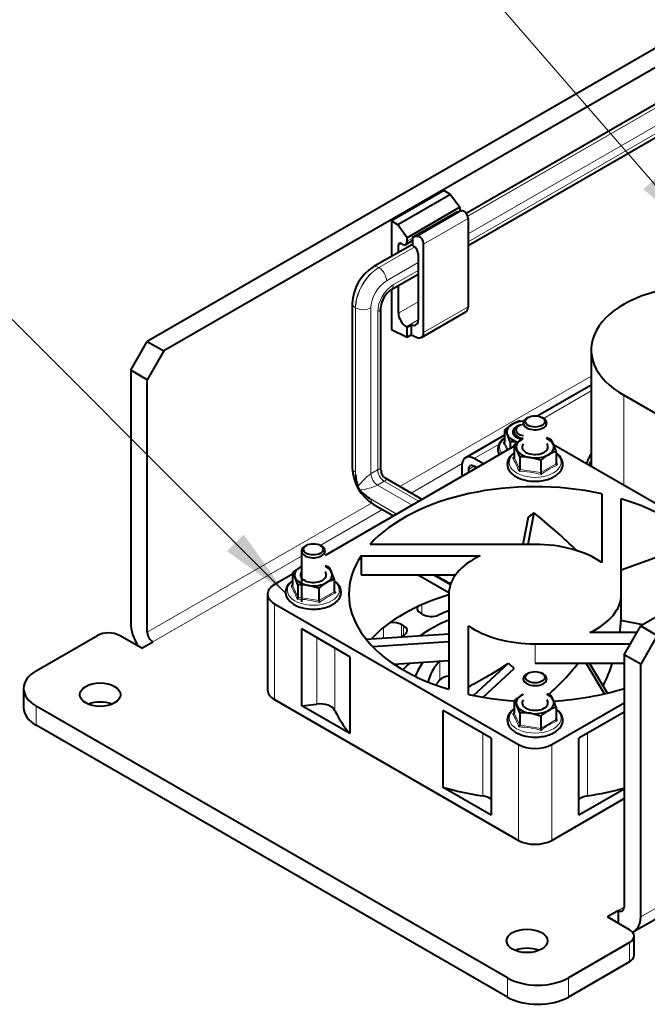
# Model space of a CAD drawing. Header units: millimetres. Extents: x 0 to 594, y -2 to 419.
# Tile 16 of 34: x 317 to 373, y 114 to 202. Entities that reach past the tile are written whole.
import ezdxf
from ezdxf.enums import TextEntityAlignment as Align

# ---------------------------------------------------------------- set-up
doc = ezdxf.new("R2010")
doc.units = ezdxf.units.MM
for name, color, linetype in [('CABLAGGIO_2', 7, 'Continuous'), ('CN000588', 7, 'Continuous'), ('Default', 7, 'Continuous'), ('FS000018', 7, 'Continuous'), ('ME001043.02_REV.', 7, 'Continuous'), ('ME001044.02_REV.', 7, 'Continuous'), ('VI000050', 7, 'Continuous'), ('VN000022', 7, 'Continuous')]:
    doc.layers.add(name, color=color, linetype=linetype)
doc.styles.add('SEACAD_Solid_Edge_ISOI', font='seisoi.ttf')

# ---------------------------------------------------------------- blocks, each defined once
blk = doc.blocks.new('SEANNOT_GROUP1')
at = {"layer": 'Default', "linetype": 'Continuous', "lineweight": 18}
blk.add_hatch(color=7, dxfattribs=at).paths.add_polyline_path([(335.687, 154.068), (340.926, 150.326), (337.184, 155.565)])
at = {"layer": 'Default', "color": 7, "linetype": 'Continuous', "lineweight": 18}
blk.add_lwpolyline([(309.483, 181.769), (340.926, 150.326)], dxfattribs=at)
blk.add_circle((304.993, 186.259), 6.35, dxfattribs=at)
at = {"layer": 'Default', "color": 7, "linetype": 'Continuous', "lineweight": 5, "style": 'SEACAD_Solid_Edge_ISOI'}
blk.add_text('4', height=6.35, dxfattribs=at).set_placement((302.972, 189.434), align=Align.TOP_LEFT)
blk = doc.blocks.new('SEANNOT_GROUP4')
at = {"layer": 'Default', "linetype": 'Continuous', "lineweight": 18}
blk.add_hatch(color=7, dxfattribs=at).paths.add_polyline_path([(372.861, 186.42), (377.821, 182.316), (374.46, 187.807)])
at = {"layer": 'Default', "color": 7, "linetype": 'Continuous', "lineweight": 18}
blk.add_lwpolyline([(352.488, 211.53), (377.821, 182.316)], dxfattribs=at)
blk.add_circle((348.328, 216.327), 6.35, dxfattribs=at)
at = {"layer": 'Default', "color": 7, "linetype": 'Continuous', "lineweight": 5, "style": 'SEACAD_Solid_Edge_ISOI'}
blk.add_text('3', height=6.35, dxfattribs=at).set_placement((346.38, 219.502), align=Align.TOP_LEFT)
blk = doc.blocks.new('SE1')
at = {"layer": 'CABLAGGIO_2', "color": 7, "linetype": 'Continuous', "lineweight": 40}
for p, q in [((375.515, 194.918), (357.042, 184.255)), ((357.212, 181.397), (376.031, 192.26)), ((352.251, 181.49), (348.753, 179.471)), ((350.33, 177.425), (352.767, 178.832)), ((346.875, 176.219), (346.875, 161.516)), ((349.435, 161.3), (349.435, 175.876)), ((353.112, 158.7), (349.848, 160.584)), ((348.752, 158.265), (350.555, 157.223))]:
    blk.add_line(p, q, dxfattribs=at)
at = {"layer": 'CABLAGGIO_2', "color": 7, "linetype": 'Continuous', "lineweight": 13}
for p, q in [((375.716, 194.705), (357.176, 184.003)), ((357.179, 183.994), (375.724, 194.698)), ((376.031, 193.286), (357.212, 182.424)), ((357.212, 181.727), (376.031, 192.589)), ((352.45, 181.276), (349.239, 179.422)), ((349.249, 179.417), (352.458, 181.268)), ((352.767, 179.858), (349.937, 178.225)), ((349.239, 179.422), (349.249, 179.417)), ((350.531, 177.87), (352.767, 179.161)), ((347.16, 175.822), (347.16, 161.119)), ((347.17, 175.816), (347.16, 175.822)), ((347.17, 160.922), (347.17, 175.816)), ((348.546, 175.816), (348.546, 160.999)), ((349.15, 161.348), (349.15, 175.479)), ((348.551, 161.002), (349.145, 161.345)), ((349.145, 161.345), (349.15, 161.348)), ((348.546, 160.999), (348.551, 161.002)), ((349.739, 160.316), (349.145, 159.973)), ((349.742, 160.317), (349.739, 160.316)), ((352.825, 158.534), (349.739, 160.316)), ((349.145, 159.973), (349.142, 159.971)), ((349.145, 159.973), (352.231, 158.191)), ((350.845, 157.391), (348.434, 158.783)), ((348.551, 158.71), (350.84, 157.388))]:
    blk.add_line(p, q, dxfattribs=at)
at = {"layer": 'CABLAGGIO_2', "color": 7, "linetype": 'Continuous', "lineweight": 40}
for centre, radius, start, end in [((350.9, 176.063), 4.027, 122.2106, 177.78152), ((351.519, 175.705), 2.091, 124.6722, 175.31822), ((350.9, 161.672), 4.028, 182.21724, 237.77487), ((350.202, 161.269), 0.759, 177.5557, 242.87724), ((350.976, 161.096), 3.81, 182.623, 199.49129), ((348.312, 160.174), 0.991, 200.60468, 219.46132), ((350.452, 162.033), 3.826, 220.58696, 238.15377)]:
    blk.add_arc(centre, radius, start, end, dxfattribs=at)
at = {"layer": 'CABLAGGIO_2', "color": 7, "linetype": 'Continuous', "lineweight": 13}
for centre, radius, start, end in [((351.34, 157.072), 4.819, 125.43184, 145.16312), ((347.13, 164.295), 4.769, 275.02053, 294.96333)]:
    blk.add_arc(centre, radius, start, end, dxfattribs=at)
for centre, major_axis, ratio, start_param, end_param in [((349.239, 178.628), (0.486, -0.843), 0.577277, 2.356258, 3.141837), ((349.239, 177.022), (1.47, 2.546), 0.577424, 0.785462, 2.356258), ((349.249, 177.016), (-1.47, -2.546), 0.577424, 3.927055, 5.497851), ((349.249, 178.622), (0.486, -0.843), 0.577277, 0.785462, 2.356258), ((349.937, 176.619), (0.984, 1.703), 0.577424, 0.785462, 2.356258), ((350.531, 176.276), (-0.977, -1.691), 0.577424, 3.927055, 5.497851), ((349.843, 178.268), (-0.486, 0.843), 0.577277, 3.147526, 3.927054), ((347.848, 176.219), (0.973, 0), 0.57735, 3.141328, 3.926863), ((347.858, 176.213), (0.973, 0), 0.57735, 3.926863, 5.49766), ((348.462, 175.876), (-0.973, 0), 0.57735, 2.356067, 3.136822), ((347.848, 161.516), (0.973, 0), 0.57735, 3.141593, 3.926863), ((348.551, 160.316), (-0.983, 1.704), 0.577277, 0.785462, 0.904843), ((349.739, 161.002), (-0.42, 0.728), 0.577277, 0.785462, 2.356258), ((349.744, 161.005), (-0.417, 0.729), 0.579493, 0.787392, 2.358188), ((349.14, 160.656), (-0.422, 0.726), 0.575052, 0.783546, 2.354343), ((349.145, 160.659), (-0.42, 0.728), 0.577277, 0.785462, 2.356258), ((348.551, 160.316), (0.983, -1.704), 0.577277, -0.869724, -0.785335), ((349.239, 159.107), (0.487, 0.843), 0.577424, 2.356258, 3.141593)]:
    blk.add_ellipse(centre, major_axis=major_axis, ratio=ratio, start_param=start_param, end_param=end_param, dxfattribs=at)
for points, knots in [([(349.15, 161.348), (349.209, 161.381), (349.259, 161.402), (349.337, 161.42), (349.364, 161.418), (349.404, 161.401), (349.417, 161.386), (349.432, 161.349), (349.435, 161.329), (349.435, 161.305)], [0, 0, 0, 0, 0.125, 0.125, 0.25, 0.25, 0.375, 0.375, 0.4907248, 0.4907248, 0.4907248, 0.4907248]), ([(349.853, 160.582), (349.873, 160.57), (349.889, 160.558), (349.912, 160.527), (349.918, 160.509), (349.912, 160.466), (349.899, 160.441), (349.844, 160.384), (349.801, 160.351), (349.742, 160.317)], [0.5104375, 0.5104375, 0.5104375, 0.5104375, 0.625, 0.625, 0.75, 0.75, 0.875, 0.875, 1, 1, 1, 1])]:
    blk.add_open_spline(points, degree=3, knots=knots, dxfattribs=at)
at = {"layer": 'CN000588', "color": 7, "linetype": 'Continuous', "lineweight": 40}
for p, q in [((368.208, 172.068), (368.208, 161.632)), ((383.79, 160.694), (371.119, 168.01))]:
    blk.add_line(p, q, dxfattribs=at)
at = {"layer": 'CN000588', "color": 7, "linetype": 'Continuous', "lineweight": 13}
blk.add_line((371.119, 159.951), (371.119, 168.01), dxfattribs=at)
at = {"layer": 'CN000588', "color": 7, "linetype": 'Continuous', "lineweight": 40}
blk.add_ellipse((378.148, 172.068), major_axis=(9.94, 0), ratio=0.57735, start_param=1.733773, end_param=3.926991, dxfattribs=at)
at = {"layer": 'FS000018', "color": 7, "linetype": 'Continuous', "lineweight": 40}
for p, q in [((355.069, 186.301), (350.366, 183.587)), ((355.663, 185.958), (350.96, 183.244)), ((355.069, 186.301), (355.663, 185.958)), ((355.663, 185.958), (356.479, 184.802)), ((356.479, 184.802), (351.777, 182.087)), ((356.479, 184.802), (356.479, 184.487)), ((352.251, 182.122), (356.211, 184.409)), ((356.211, 184.409), (356.636, 184.488)), ((350.366, 183.587), (350.366, 180.402)), ((350.96, 183.244), (350.366, 183.587)), ((351.777, 182.087), (350.96, 183.244)), ((357.212, 183.798), (357.212, 175.906)), ((352.676, 182.202), (352.251, 182.122)), ((350.995, 180.765), (350.995, 181.423)), ((351.242, 181.566), (351.332, 181.515)), ((351.647, 181.483), (352.251, 181.833)), ((351.777, 181.772), (351.777, 182.087)), ((352.251, 182.122), (352.251, 181.412)), ((352.251, 181.412), (352.321, 181.372)), ((353.252, 173.62), (353.252, 181.511)), ((352.767, 180.6), (352.767, 174.75)), ((350.995, 175.342), (350.995, 177.809)), ((350.366, 177.446), (350.366, 173.87)), ((353.049, 173.171), (357.009, 175.458)), ((351.777, 174.09), (352.148, 174.304)), ((352.148, 174.304), (352.148, 173.413)), ((350.366, 173.87), (351.777, 173.198)), ((351.695, 174.132), (351.693, 174.133)), ((351.777, 173.198), (351.777, 174.09)), ((351.777, 173.198), (352.148, 173.413)), ((352.148, 173.413), (352.619, 173.188))]:
    blk.add_line(p, q, dxfattribs=at)
at = {"layer": 'FS000018', "color": 7, "linetype": 'Continuous', "lineweight": 13}
for p, q in [((352.676, 182.202), (356.636, 184.488)), ((356.479, 184.487), (356.406, 184.445)), ((353.252, 181.511), (357.212, 183.798)), ((350.995, 181.423), (351.242, 181.566)), ((352.251, 182.046), (351.777, 181.772)), ((352.767, 176.365), (350.995, 175.342)), ((353.252, 173.62), (357.212, 175.906)), ((351.693, 174.133), (352.767, 174.753)), ((352.767, 174.75), (351.695, 174.132))]:
    blk.add_line(p, q, dxfattribs=at)
at = {"layer": 'FS000018', "color": 7, "linetype": 'Continuous', "lineweight": 40}
for centre, major_axis, start_param, end_param in [((356.034, 184.744), (-0.315, 0.546), 3.871218, 3.927997), ((356.841, 184.012), (0.263, -0.455), 0.785398, 2.940634), ((352.881, 181.726), (0.262, -0.455), 0.785398, 2.940634), ((351.242, 181.28), (0.175, -0.303), 2.356194, 3.926991), ((351.332, 182.029), (-0.315, 0.546), 2.356194, 3.927997), ((352.321, 180.857), (0.315, -0.546), 0.785398, 2.356194), ((351.693, 174.939), (-0.494, 0.855), 0.785398, 2.356194), ((356.519, 176.306), (-0.49, 0.849), 3.141593, 3.926991), ((352.067, 175.155), (-0.495, 0.858), 2.473068, 3.926991), ((351.695, 174.94), (0.495, -0.858), -0.785398, -0.668524), ((352.559, 174.02), (-0.49, 0.849), 2.443461, 3.926991)]:
    blk.add_ellipse(centre, major_axis=major_axis, ratio=0.57735, start_param=start_param, end_param=end_param, dxfattribs=at)
at = {"layer": 'ME001043.02_REV.', "color": 7, "linetype": 'Continuous', "lineweight": 40}
for p, q in [((527.506, 287.677), (328.578, 172.825)), ((528.991, 286.819), (330.063, 171.968)), ((571.557, 262.244), (372.629, 147.392)), ((372.049, 120.105), (573.947, 236.671)), ((327.093, 170.253), (328.578, 172.825)), ((328.578, 172.825), (330.063, 171.968)), ((330.063, 171.968), (328.578, 169.396)), ((327.093, 170.253), (327.093, 147.677)), ((328.578, 169.396), (327.093, 170.253)), ((328.578, 146.82), (328.578, 169.396)), ((362.581, 166.024), (362.457, 165.952)), ((363.942, 165.952), (363.818, 166.024)), ((361.739, 165.252), (361.615, 165.181)), ((342.35, 154.093), (342.35, 149.557)), ((342.782, 154.593), (342.658, 154.521)), ((344.143, 154.521), (344.019, 154.593)), ((353.187, 148.414), (352.987, 148.529)), ((351.262, 147.525), (351.463, 147.41)), ((371.144, 144.82), (372.629, 147.392)), ((372.629, 147.392), (374.114, 146.535)), ((318.653, 143.377), (324.122, 146.535)), ((328.083, 145.391), (326.102, 146.535)), ((374.114, 146.535), (372.629, 143.963)), ((328.083, 145.391), (329.073, 145.963)), ((371.144, 144.82), (371.144, 122.244)), ((372.629, 143.963), (371.144, 144.82)), ((372.629, 121.387), (372.629, 143.963)), ((362.581, 143.162), (362.457, 143.09)), ((363.942, 143.09), (363.818, 143.162)), ((317.525, 141.805), (317.525, 140.09)), ((360.726, 115.943), (318.653, 140.233)), ((360.726, 114.228), (318.653, 138.519)), ((370.649, 121.959), (369.659, 121.387)), ((370.649, 120.815), (370.649, 121.959)), ((371.64, 120.243), (369.659, 121.387)), ((372.05, 117.957), (372.05, 119.672)), ((371.64, 119.1), (366.17, 115.943)), ((371.64, 117.386), (366.17, 114.228))]:
    blk.add_line(p, q, dxfattribs=at)
at = {"layer": 'ME001043.02_REV.', "color": 7, "linetype": 'Continuous', "lineweight": 13}
for p, q in [((574.527, 237.953), (372.629, 121.387)), ((368.208, 169.7), (351.133, 159.842)), ((356.677, 161.9), (352.123, 159.271)), ((348.592, 158.375), (328.578, 146.82)), ((349.566, 157.795), (344.02, 154.592)), ((342.35, 153.628), (329.073, 145.963)), ((353.1, 149.286), (353.1, 148.464)), ((349.677, 147.245), (349.677, 146.307)), ((351.262, 147.525), (351.262, 146.41)), ((351.463, 147.41), (351.463, 146.54)), ((354.702, 144.249), (354.702, 142.564)), ((318.653, 138.519), (318.653, 140.233)), ((371.144, 122.244), (370.649, 121.959)), ((371.64, 117.386), (371.64, 119.1)), ((360.726, 114.228), (360.726, 115.943)), ((366.17, 114.228), (366.17, 115.943))]:
    blk.add_line(p, q, dxfattribs=at)
at = {"layer": 'ME001043.02_REV.', "color": 7, "linetype": 'Continuous', "lineweight": 40}
for centre, major_axis, start_param, end_param in [((363.199, 165.524), (1.05, 0), 2.356194, 6.283185), ((363.199, 165.524), (1.05, 0), 0, 0.785398), ((362.358, 164.752), (1.05, 0), 2.356194, 4.512447), ((362.358, 164.895), (-0.875, 0), 4.95304, 6.283185), ((362.358, 164.895), (-0.875, 0), 0, 1.330145), ((343.4, 154.093), (1.05, 0), 2.356194, 6.283185), ((343.4, 154.093), (1.05, 0), 0, 0.785398), ((353.729, 148.958), (1.05, 0), 2.888474, 3.926991), ((363.199, 141.662), (14.462, 0), -4.150923, -4.071901), ((363.199, 141.662), (-13.282, 0), -0.952411, -0.685801), ((353.929, 148.842), (1.05, 0), 3.926991, 5.352877), ((329.073, 146.534), (1.4, -2.425), 3.926991, 4.775053), ((350.52, 147.097), (-1.05, 0), 3.926991, 4.969921), ((350.72, 146.981), (-1.05, 0), 2.505601, 3.926991), ((325.112, 145.963), (-1.4, 0), 3.926991, 5.497787), ((329.073, 146.534), (0.35, -0.606), 3.926991, 5.497787), ((363.199, 141.662), (14.462, 0), -3.777585, -3.746961), ((363.199, 139.947), (-13.282, 0), -0.568179, -0.47753), ((363.199, 141.662), (-10.89, 0), 5.876083, 6.078637), ((363.199, 141.662), (9.631, 0), 2.651513, 3.012332), ((321.375, 141.805), (3.85, 0), 2.356194, 3.926991), ((351.365, 143.079), (1.196, 0), -0.288403, -0.204548), ((363.199, 139.947), (9.631, 0), -3.631672, -3.542308), ((355.757, 142.239), (-1.196, 0), 4.929531, 5.793106), ((363.199, 142.662), (1.05, 0), 2.356194, 6.283185), ((363.199, 142.662), (1.05, 0), 0, 0.785398), ((321.375, 140.09), (3.85, 0), 3.141593, 3.926991), ((324.371, 139.533), (-1.82, 0), 4.095864, 5.328914), ((370.649, 122.53), (-0.35, 0.606), 2.356194, 3.926991), ((370.649, 122.53), (-1.4, 2.425), 3.040073, 3.926991), ((370.65, 119.672), (-1.4, 0), 2.356194, 3.926991), ((362.482, 117.529), (-1.82, 0), 4.095864, 5.328914), ((370.65, 117.957), (-1.4, 0), 2.356194, 3.141593), ((363.448, 117.514), (3.85, 0), 3.926991, 5.497787), ((363.448, 115.8), (3.85, 0), 3.926991, 5.497787)]:
    blk.add_ellipse(centre, major_axis=major_axis, ratio=0.57735, start_param=start_param, end_param=end_param, dxfattribs=at)
for centre, major_axis in [((363.199, 165.667), (-0.875, 0)), ((343.4, 154.236), (-0.875, 0)), ((363.199, 142.805), (-0.875, 0)), ((324.371, 141.247), (1.82, 0)), ((362.482, 119.244), (1.82, 0))]:
    blk.add_ellipse(centre, major_axis=major_axis, ratio=0.57735, dxfattribs=at)
at = {"layer": 'ME001044.02_REV.', "color": 7, "linetype": 'Continuous', "lineweight": 40}
for p, q in [((368.208, 168.907), (363.436, 166.153)), ((360.484, 164.448), (356.985, 162.428)), ((358.596, 161.866), (357.755, 162.352)), ((356.666, 161.723), (356.666, 160.751)), ((357.26, 161.38), (357.26, 161.094)), ((358.002, 161.523), (357.755, 161.666))]:
    blk.add_line(p, q, dxfattribs=at)
at = {"layer": 'ME001044.02_REV.', "color": 7, "linetype": 'Continuous', "lineweight": 13}
for p, q in [((368.208, 168.387), (363.966, 165.938)), ((359.998, 163.647), (357.755, 162.352)), ((357.755, 161.666), (357.26, 161.38))]:
    blk.add_line(p, q, dxfattribs=at)
at = {"layer": 'ME001044.02_REV.', "color": 7, "linetype": 'Continuous', "lineweight": 40}
for centre, major_axis, start_param, end_param in [((378.148, 160.866), (10.5, 0), 2.813525, 2.974923), ((357.755, 161.094), (0.77, -1.334), 2.356194, 3.926991), ((378.148, 160.18), (10.5, 0), -3.469661, -3.403392), ((357.755, 161.094), (0.35, -0.606), 2.356194, 3.926991)]:
    blk.add_ellipse(centre, major_axis=major_axis, ratio=0.57735, start_param=start_param, end_param=end_param, dxfattribs=at)
at = {"layer": 'VI000050', "color": 7, "linetype": 'Continuous', "lineweight": 40}
for p, q in [((361.856, 165.706), (362.209, 165.689)), ((360.484, 164.914), (360.484, 163.807)), ((360.986, 163.833), (360.735, 164.472)), ((360.986, 163.833), (360.986, 163.246)), ((364.571, 164.073), (364.822, 163.631)), ((361.325, 163.571), (361.325, 162.464)), ((361.828, 162.489), (361.577, 163.129)), ((365.073, 162.992), (365.073, 161.884)), ((361.828, 162.489), (361.828, 161.382)), ((363.701, 162.2), (362.764, 162.443)), ((363.701, 162.2), (363.701, 161.092)), ((344.772, 152.642), (345.023, 152.2)), ((341.527, 152.14), (341.527, 151.033)), ((342.029, 151.058), (341.778, 151.698)), ((345.274, 151.561), (345.274, 150.453)), ((342.029, 151.058), (342.029, 149.951)), ((343.902, 150.769), (342.965, 151.012)), ((343.902, 150.769), (343.902, 149.661)), ((364.571, 141.211), (364.822, 140.769)), ((361.325, 140.709), (361.325, 139.602)), ((361.828, 139.628), (361.577, 140.267)), ((365.073, 140.13), (365.073, 139.022)), ((361.828, 139.628), (361.828, 138.52)), ((363.701, 139.338), (362.764, 139.582)), ((363.701, 139.338), (363.701, 138.23))]:
    blk.add_line(p, q, dxfattribs=at)
at = {"layer": 'VI000050', "color": 7, "linetype": 'Continuous', "lineweight": 13}
for p, q in [((360.484, 163.807), (360.796, 163.136)), ((361.325, 162.464), (361.828, 161.382)), ((361.828, 161.382), (363.701, 161.092)), ((363.701, 161.092), (365.073, 161.884)), ((341.527, 151.033), (342.029, 149.951)), ((342.029, 149.951), (343.902, 149.661)), ((343.902, 149.661), (345.274, 150.453)), ((361.325, 139.602), (361.828, 138.52)), ((361.828, 138.52), (363.701, 138.23)), ((363.701, 138.23), (365.073, 139.022))]:
    blk.add_line(p, q, dxfattribs=at)
at = {"layer": 'VI000050', "color": 7, "linetype": 'Continuous', "lineweight": 40}
for centre, radius, start, end in [((362.803, 162.58), 3.267, 106.84763, 119.98475), ((363.582, 161.344), 4.727, 120.68282, 130.9476), ((358.142, 163.292), 2.849, 24.4797, 34.71436), ((364.606, 158.065), 7.06, 125.76302, 126.81769), ((361.22, 159.038), 4.8, 85.02801, 92.79717), ((364.424, 160), 4.729, 120.68418, 130.94624), ((363.644, 161.237), 3.267, 117.2182, 119.98506), ((362.781, 159.117), 5.27, 70.13816, 74.49696), ((358.983, 161.949), 2.849, 24.4797, 34.71436), ((366.02, 159.865), 3.267, 106.84732, 119.98506), ((358.458, 160.765), 6.979, 18.59912, 24.24408), ((365.447, 156.722), 7.06, 125.76302, 126.81769), ((362.062, 157.695), 4.8, 81.58283, 92.79717), ((366.8, 158.628), 4.729, 120.68418, 130.94624), ((356.644, 158.493), 9.142, 20.93787, 22.74986), ((361.597, 161.405), 0.232, 310.58838, 354.37229), ((364.312, 161.11), 0.611, 181.63185, 197.86316), ((363.106, 163.727), 3.403, 241.67854, 272.23672), ((344.625, 148.569), 4.729, 120.68418, 130.94624), ((343.845, 149.806), 3.267, 117.2182, 119.98506), ((342.982, 147.686), 5.27, 70.13816, 73.80393), ((339.184, 150.518), 2.849, 24.4797, 34.71436), ((346.221, 148.434), 3.267, 106.84732, 119.98506), ((338.659, 149.335), 6.979, 18.59912, 24.24408), ((345.648, 145.291), 7.06, 125.76302, 126.81769), ((342.263, 146.264), 4.8, 81.58283, 92.79717), ((347.001, 147.197), 4.729, 120.68418, 130.94624), ((336.845, 147.063), 9.142, 20.93787, 22.74986), ((341.798, 149.974), 0.232, 310.58838, 354.37229), ((344.513, 149.679), 0.611, 181.63185, 197.86316), ((343.307, 152.296), 3.403, 241.67854, 272.23672), ((364.424, 137.138), 4.729, 120.68418, 130.94624), ((363.644, 138.375), 3.267, 117.2182, 119.98506), ((362.781, 136.255), 5.27, 70.13816, 73.80393), ((358.983, 139.087), 2.849, 24.4797, 34.71436), ((366.02, 137.003), 3.267, 106.84732, 119.98506), ((358.458, 137.904), 6.979, 18.59912, 24.24408), ((365.447, 133.86), 7.06, 125.76302, 126.81769), ((362.062, 134.833), 4.8, 81.58283, 92.79717), ((366.8, 135.766), 4.729, 120.68418, 130.94624), ((356.644, 135.632), 9.142, 20.93787, 22.74986), ((361.597, 138.543), 0.232, 310.58838, 354.37229), ((364.312, 138.248), 0.611, 181.63185, 197.86316), ((363.106, 140.865), 3.403, 241.67854, 272.23672)]:
    blk.add_arc(centre, radius, start, end, dxfattribs=at)
at = {"layer": 'VI000050', "color": 7, "linetype": 'Continuous', "lineweight": 13}
for centre, radius, start, end in [((354.645, 160.362), 6.64, 24.28529, 30.34967), ((355.487, 159.019), 6.64, 19.44251, 30.34967), ((361.523, 153.212), 8.02, 74.0203, 88.39175), ((367.573, 155.944), 6.288, 112.34154, 127.65846), ((335.688, 147.588), 6.64, 19.44251, 30.34967), ((341.724, 141.781), 8.02, 74.0203, 88.39175), ((347.774, 144.513), 6.288, 112.34154, 127.65846), ((355.487, 136.157), 6.64, 19.44251, 30.34967), ((361.523, 130.35), 8.02, 74.0203, 88.39175), ((367.573, 133.082), 6.288, 112.34154, 127.65846)]:
    blk.add_arc(centre, radius, start, end, dxfattribs=at)
at = {"layer": 'VI000050', "color": 7, "linetype": 'Continuous', "lineweight": 40}
for centre, major_axis, start_param, end_param in [((362.358, 164.723), (1.68, 0), 1.671543, 2.356194), ((362.358, 164.723), (1.68, 0), 2.356194, 3.403392), ((362.358, 164.723), (-1.155, 0), 5.006382, 6.283185), ((362.358, 164.723), (-1.155, 0), 0, 1.249833), ((362.358, 164.723), (-1.68, 0), 0.261799, 1.151559), ((363.199, 163.38), (1.68, 0), 2.356194, 3.403392), ((363.199, 163.38), (1.68, 0), -4.037257, -3.926991), ((363.199, 163.38), (1.68, 0), 0.261799, 0.895665), ((363.199, 163.38), (-1.68, 0), 0.261799, 1.308997), ((363.199, 163.38), (-1.155, 0), 0, 3.571292), ((363.199, 163.38), (-1.155, 0), 5.853486, 6.283185), ((363.199, 163.38), (-1.68, 0), 2.356194, 3.403392), ((363.199, 163.38), (-1.68, 0), 1.308997, 2.356194), ((343.4, 151.949), (1.68, 0), 2.356194, 3.403392), ((343.4, 151.949), (1.68, 0), -4.037257, -3.926991), ((343.4, 151.949), (-1.155, 0), 0, 3.571292), ((343.4, 151.949), (-1.155, 0), 5.853486, 6.283185), ((343.4, 151.949), (1.68, 0), 0.261799, 0.895665), ((343.4, 151.949), (-1.68, 0), 0.261799, 1.308997), ((343.4, 151.949), (-1.68, 0), 2.356194, 3.403392), ((343.4, 151.949), (-1.68, 0), 1.308997, 2.356194), ((363.199, 140.518), (1.68, 0), 2.356194, 3.403392), ((363.199, 140.518), (1.68, 0), -4.037257, -3.926991), ((363.199, 140.518), (-1.155, 0), 0, 3.571292), ((363.199, 140.518), (-1.155, 0), 5.853486, 6.283185), ((363.199, 140.518), (1.68, 0), 0.261799, 0.895665), ((363.199, 140.518), (-1.68, 0), 0.261799, 1.308997), ((363.199, 140.518), (-1.68, 0), 2.356194, 3.403392), ((363.199, 140.518), (-1.68, 0), 1.308997, 2.356194)]:
    blk.add_ellipse(centre, major_axis=major_axis, ratio=0.57735, start_param=start_param, end_param=end_param, dxfattribs=at)
at = {"layer": 'VI000050', "color": 7, "linetype": 'Continuous', "lineweight": 13}
for centre, start_param, end_param in [((362.358, 163.352), 5.652784, 6.283185), ((362.358, 163.352), 0, 0.414854), ((363.199, 162.009), 0, 3.771993), ((363.199, 162.009), 5.652784, 6.283185), ((343.4, 150.578), 0, 3.771993), ((343.4, 150.578), 5.652784, 6.283185), ((363.199, 139.147), 0, 3.771993), ((363.199, 139.147), 5.652784, 6.283185)]:
    blk.add_ellipse(centre, major_axis=(-2.32, 0), ratio=0.57735, start_param=start_param, end_param=end_param, dxfattribs=at)
at = {"layer": 'VI000050', "color": 7, "linetype": 'Continuous', "lineweight": 40}
for points, knots in [([(360.472, 164.178), (360.397, 164.125), (360.21, 163.97), (359.993, 163.691), (359.869, 163.333), (359.88, 162.99), (359.962, 162.777), (360.012, 162.685)], [0.4146534, 0.4146534, 0.4146534, 0.4146534, 0.4498925, 0.5104836, 0.5636115, 0.6199964, 0.6659417, 0.6659417, 0.6659417, 0.6659417]), ([(360.375, 163.717), (360.404, 163.719), (360.431, 163.728), (360.471, 163.759), (360.484, 163.782), (360.484, 163.807)], [0, 0, 0, 0, 0.5, 0.5, 1, 1, 1, 1]), ([(361.32, 162.84), (361.305, 162.83), (361.163, 162.726), (360.937, 162.507), (360.745, 162.147), (360.7, 161.768), (360.798, 161.407), (361.015, 161.085), (361.276, 160.862), (361.442, 160.761), (361.491, 160.731)], [0.3493296, 0.3493296, 0.3493296, 0.3493296, 0.3615037, 0.4673926, 0.5721687, 0.6726459, 0.7693091, 0.8658626, 0.9658476, 1, 1, 1, 1]), ([(363.239, 160.326), (363.282, 160.324), (363.5, 160.315), (363.934, 160.375), (364.463, 160.511), (364.933, 160.726), (365.311, 161.006), (365.564, 161.332), (365.688, 161.691), (365.677, 162.054), (365.531, 162.401), (365.314, 162.656), (365.146, 162.792), (365.085, 162.835)], [0, 0, 0, 0, 0.0151844, 0.0893931, 0.1638091, 0.2386543, 0.3141012, 0.3896924, 0.4559728, 0.5263164, 0.5951608, 0.6649422, 0.7009613, 0.7009613, 0.7009613, 0.7009613]), ([(361.325, 162.464), (361.325, 162.438), (361.312, 162.416), (361.272, 162.385), (361.245, 162.376), (361.216, 162.374)], [0, 0, 0, 0, 0.5, 0.5, 1, 1, 1, 1]), ([(365.182, 161.76), (365.153, 161.771), (365.126, 161.789), (365.086, 161.832), (365.073, 161.859), (365.073, 161.884)], [0, 0, 0, 0, 0.5, 0.5, 1, 1, 1, 1]), ([(341.521, 151.409), (341.506, 151.399), (341.364, 151.295), (341.138, 151.076), (340.946, 150.716), (340.901, 150.337), (340.999, 149.976), (341.216, 149.654), (341.477, 149.431), (341.643, 149.33), (341.692, 149.3)], [0.3493296, 0.3493296, 0.3493296, 0.3493296, 0.3615037, 0.4673926, 0.5721687, 0.6726459, 0.7693091, 0.8658626, 0.9658476, 1, 1, 1, 1]), ([(343.44, 148.895), (343.483, 148.893), (343.701, 148.884), (344.135, 148.944), (344.664, 149.08), (345.134, 149.295), (345.512, 149.575), (345.765, 149.901), (345.889, 150.26), (345.878, 150.623), (345.732, 150.97), (345.515, 151.225), (345.347, 151.361), (345.286, 151.405)], [0, 0, 0, 0, 0.0151844, 0.0893931, 0.1638091, 0.2386543, 0.3141012, 0.3896924, 0.4559728, 0.5263164, 0.5951608, 0.6649422, 0.7009613, 0.7009613, 0.7009613, 0.7009613]), ([(341.527, 151.033), (341.527, 151.008), (341.513, 150.985), (341.473, 150.954), (341.446, 150.945), (341.417, 150.943)], [0, 0, 0, 0, 0.5, 0.5, 1, 1, 1, 1]), ([(345.383, 150.329), (345.354, 150.34), (345.327, 150.358), (345.287, 150.401), (345.274, 150.428), (345.274, 150.453)], [0, 0, 0, 0, 0.5, 0.5, 1, 1, 1, 1]), ([(361.32, 139.978), (361.305, 139.968), (361.163, 139.864), (360.937, 139.645), (360.745, 139.285), (360.7, 138.906), (360.798, 138.545), (361.015, 138.223), (361.276, 138), (361.442, 137.899), (361.491, 137.869)], [0.3493296, 0.3493296, 0.3493296, 0.3493296, 0.3615037, 0.4673926, 0.5721687, 0.6726459, 0.7693091, 0.8658626, 0.9658476, 1, 1, 1, 1]), ([(363.239, 137.464), (363.282, 137.462), (363.5, 137.453), (363.934, 137.513), (364.463, 137.649), (364.933, 137.864), (365.311, 138.144), (365.564, 138.47), (365.688, 138.829), (365.677, 139.192), (365.531, 139.539), (365.314, 139.794), (365.146, 139.93), (365.085, 139.974)], [0, 0, 0, 0, 0.0151844, 0.0893931, 0.1638091, 0.2386543, 0.3141012, 0.3896924, 0.4559728, 0.5263164, 0.5951608, 0.6649422, 0.7009613, 0.7009613, 0.7009613, 0.7009613]), ([(361.325, 139.602), (361.325, 139.577), (361.312, 139.554), (361.272, 139.523), (361.245, 139.514), (361.216, 139.512)], [0, 0, 0, 0, 0.5, 0.5, 1, 1, 1, 1]), ([(365.182, 138.898), (365.153, 138.909), (365.126, 138.927), (365.086, 138.97), (365.073, 138.997), (365.073, 139.022)], [0, 0, 0, 0, 0.5, 0.5, 1, 1, 1, 1])]:
    blk.add_open_spline(points, degree=3, knots=knots, dxfattribs=at)
at = {"layer": 'VN000022', "color": 7, "linetype": 'Continuous', "lineweight": 40}
for p, q in [((361.325, 163.442), (344.45, 153.699)), ((381.948, 153.699), (364.847, 163.572)), ((369.149, 159.197), (369.149, 153.057)), ((370.899, 150.235), (370.899, 158.742)), ((362.585, 157.101), (362.112, 154.68)), ((363.098, 157.501), (362.548, 154.68)), ((363.199, 154.68), (348.465, 154.68)), ((375.618, 154.076), (370.899, 152.364)), ((347.675, 153.67), (347.675, 151.955)), ((347.675, 153.67), (358.312, 153.67)), ((341.527, 152.011), (339.935, 151.092)), ((347.675, 151.955), (356.099, 151.955)), ((352.769, 151.955), (355.503, 150.377)), ((354.17, 151.955), (355.647, 151.102)), ((339.32, 150.235), (339.32, 141.662)), ((355.499, 150.235), (355.499, 141.728)), ((370.899, 148.52), (370.899, 150.235)), ((339.935, 149.377), (361.714, 136.803)), ((372.809, 147.497), (370.869, 147.889)), ((370.899, 147.883), (370.899, 148.52)), ((342.362, 140.26), (342.362, 147.119)), ((346.655, 144.641), (342.362, 147.119)), ((357.249, 141.272), (357.249, 147.413)), ((348.11, 146.205), (355.499, 146.686)), ((372.287, 146.8), (368.087, 146.8)), ((348.685, 145.554), (355.499, 145.997)), ((363.199, 145.789), (371.703, 145.789)), ((346.655, 144.641), (346.655, 137.782)), ((350.587, 143.981), (355.499, 144.301)), ((357.695, 141.178), (360.826, 144.054)), ((358.551, 141.019), (361.336, 143.577)), ((363.199, 144.075), (371.144, 144.075)), ((369.412, 141.332), (367.75, 144.075)), ((369.676, 141.395), (368.052, 144.075)), ((339.935, 140.804), (361.714, 128.23)), ((342.362, 140.26), (343.722, 140.408)), ((346.655, 137.782), (342.362, 140.26)), ((364.684, 136.803), (371.144, 140.533)), ((354.995, 132.967), (354.995, 139.825)), ((359.287, 137.347), (354.995, 139.825)), ((371.144, 139.676), (367.111, 137.347)), ((359.287, 137.347), (359.287, 130.489)), ((367.111, 130.489), (367.111, 137.347)), ((359.287, 130.489), (354.995, 132.967)), ((371.144, 132.817), (367.111, 130.489)), ((364.684, 128.23), (371.144, 131.96))]:
    blk.add_line(p, q, dxfattribs=at)
at = {"layer": 'VN000022', "color": 7, "linetype": 'Continuous', "lineweight": 13}
for p, q in [((339.935, 149.377), (339.935, 140.804)), ((343.722, 146.334), (343.722, 140.408)), ((345.335, 145.403), (345.335, 139.818)), ((363.199, 144.075), (363.199, 145.789)), ((358.521, 137.79), (358.521, 132.205)), ((367.877, 137.79), (367.877, 132.205)), ((361.714, 128.23), (361.714, 136.803)), ((364.684, 136.803), (364.684, 128.23))]:
    blk.add_line(p, q, dxfattribs=at)
at = {"layer": 'VN000022', "color": 7, "linetype": 'Continuous', "lineweight": 40}
for centre, major_axis, ratio, start_param, end_param in [((363.199, 150.235), (-16.625, 0), 0.57735, 4.346377, 5.80163), ((363.199, 150.235), (-16.625, 0), 0.57735, 3.270355, 4.230834), ((363.199, 149.739), (15.449, 13.815), 0.291362, 1.322242, 1.354429), ((363.199, 146.756), (-14.913, 15.799), 0.360682, 4.839397, 5.083694), ((363.199, 150.235), (7.7, 0), 0.57735, 0.68767, 1.570796), ((363.199, 150.235), (16.625, 0), 0.57735, 2.77558, 4.230834), ((363.199, 150.235), (-7.7, 0), 0.57735, 5.400059, 6.283185), ((363.199, 146.756), (-15.965, 9.136), 0.003857, -1.076839, -0.972088), ((341.42, 150.235), (2.1, 0), 0.57735, 2.356194, 3.926991), ((363.199, 141.662), (-16.625, 0), 0.57735, 5.193944, 5.786436), ((363.199, 150.235), (7.7, 0), 0.57735, 5.400059, 6.283185), ((363.199, 146.756), (-2.921, -10.336), 0.689286, 1.767338, 1.870977), ((363.199, 150.235), (7.7, 0), 0.57735, 3.829262, 4.712389), ((363.199, 146.756), (-7.682, -5.342), 0.099426, 0.618642, 1.188455), ((363.199, 149.739), (6.279, -8.501), 0.524215, -1.26689, -1.198027), ((363.199, 146.756), (-6.798, -8.247), 0.438414, 1.236625, 1.606859), ((363.199, 146.756), (-2.921, -10.336), 0.689286, 1.299555, 1.505724), ((363.199, 150.235), (16.625, 0), 0.57735, 4.809756, 5.210624), ((341.42, 141.662), (2.1, 0), 0.57735, 3.141593, 3.926991), ((363.199, 150.235), (16.625, 0), 0.57735, 4.346377, 4.600819), ((343.98, 139.613), (-1.4, 0), 0.57735, 3.397701, 4.897971), ((363.199, 142.519), (-18.467, 0), 0.57735, 0.256109, 0.460354), ((363.199, 137.661), (-2.1, 0), 0.57735, 0.785398, 2.356194), ((363.199, 142.519), (-18.467, 0), 0.57735, 1.110442, 1.314688), ((363.199, 142.519), (18.467, 0), 0.57735, 4.968498, 5.157114), ((358.167, 131.423), (-1.4, 0), 0.57735, 3.784224, 4.45628), ((368.232, 131.423), (1.4, 0), 0.57735, 1.826905, 2.498961), ((363.199, 129.087), (2.1, 0), 0.57735, 3.926991, 5.497787)]:
    blk.add_ellipse(centre, major_axis=major_axis, ratio=ratio, start_param=start_param, end_param=end_param, dxfattribs=at)

msp = doc.modelspace()

# ---------------------------------------------------------------- block references
at = {"layer": 'Default'}
for name in ['SE1', 'SEANNOT_GROUP4', 'SEANNOT_GROUP1']:
    msp.add_blockref(name, (0, 0), dxfattribs=at)

doc.saveas('drawing.dxf')
